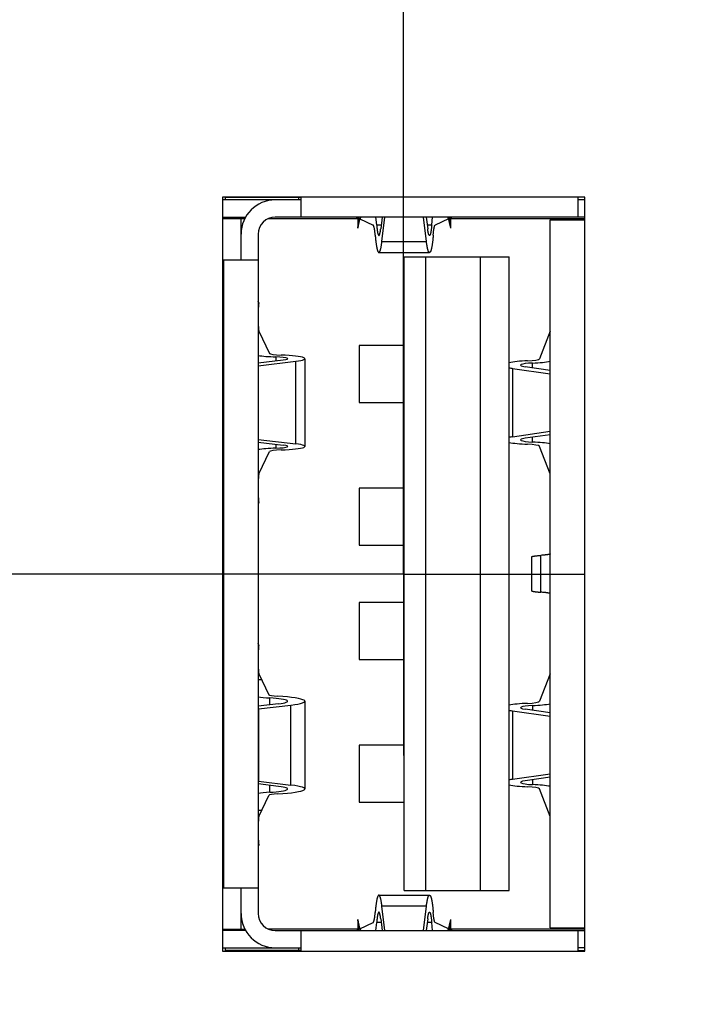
# Model space of a CAD drawing. Header units: inches. Extents: x 0.2 to 16.8, y 0.2 to 10.8.
# Tile 5 of 19: x 8.183 to 8.646, y 6.043 to 6.722. Entities that reach past the tile are written whole.
import ezdxf

# ---------------------------------------------------------------- set-up
doc = ezdxf.new("R2010")
doc.units = ezdxf.units.IN
doc.header["$LTSCALE"] = 0.935
doc.header["$MEASUREMENT"] = 0
doc.linetypes.add('CENTER', pattern=[0.6, 0.375, -0.075, 0.075, -0.075])
doc.layers.get('0').update_dxf_attribs({"linetype": 'CONTINUOUS'})
doc.layers.add('02___PRT_ALL_AXES', color=7, linetype='CONTINUOUS')
doc.layers.add('DIMENSIONS', color=7, linetype='CONTINUOUS')
doc.styles.get("Standard").update_dxf_attribs({"font": 'txt', "width": 0.8})
doc.dimstyles.new('DIMSTYLE_1', dxfattribs={"dimtxt": 0.125, "dimasz": 0.18, "dimexe": 0.18, "dimexo": 0.0625, "dimgap": 0.09, "dimtad": 0, "dimtih": 1, "dimtoh": 1, "dimdec": 3, "dimzin": 4, "dimdsep": 46, "dimtxsty": 'STANDARD', "dimblk": '_FILLED', "dimblk1": '_FILLED', "dimblk2": '_FILLED', "dimcen": 0.09, "dimadec": 0, "dimazin": 0, "dimtp": 0.01, "dimtm": 0.01, "dimtfac": 1, "dimtdec": 3, "dimtofl": 0, "dimtmove": 0, "dimatfit": 3, "dimldrblk": '_FILLED', "dimfxl": 1, "dimtolj": 1, "dimtzin": 4, "dimarcsym": 0})

# ---------------------------------------------------------------- blocks, each defined once
blk = doc.blocks.new('*D4')
at = {"layer": 'DIMENSIONS', "color": 2, "linetype": 'CONTINUOUS'}
blk.add_line((8.33202, 6.33945), (6.89688, 6.33945), dxfattribs=at)
at = {"layer": 'DIMENSIONS', "color": 2, "linetype": 'CONTINUOUS', "insert": (6.83438, 6.40195), "char_height": 0.125, "width": 1.325, "attachment_point": 3, "line_spacing_factor": 0.9}
blk.add_mtext('2.780{\\Ftxt.shx;\\W1.000000;\\H0.125000; }[70.61]', dxfattribs=at)
blk = doc.blocks.new('_FILLED')
at = {"color": 0, "linetype": 'BYBLOCK'}
blk.add_solid([(0, 0), (-1, 0.1736), (-1, -0.1736)], dxfattribs=at)
blk = doc.blocks.new('*D5')
at = {"layer": 'DIMENSIONS', "color": 2, "linetype": 'CONTINUOUS'}
blk.add_line((8.37159, 7.09337), (6.89688, 7.09337), dxfattribs=at)
at = {"layer": 'DIMENSIONS', "color": 2, "linetype": 'CONTINUOUS', "insert": (6.83438, 7.15587), "char_height": 0.125, "width": 1.325, "attachment_point": 3, "line_spacing_factor": 0.9}
blk.add_mtext('3.534{\\Ftxt.shx;\\W1.000000;\\H0.125000; }[89.76]', dxfattribs=at)
blk = doc.blocks.new('*D20')
at = {"layer": 'DIMENSIONS', "color": 2, "linetype": 'CONTINUOUS'}
for p, q in [((8.28903, 9.00427), (8.28903, 9.18995)), ((8.44838, 8.90777), (8.28903, 9.00427)), ((8.44838, 6.45353), (8.44838, 8.90777))]:
    blk.add_line(p, q, dxfattribs=at)
at = {"layer": 'DIMENSIONS', "color": 2, "linetype": 'CONTINUOUS', "insert": (8.22653, 9.25245), "char_height": 0.125, "width": 1.325, "attachment_point": 1, "rotation": 90, "line_spacing_factor": 0.9}
blk.add_mtext('1.830{\\Ftxt.shx;\\W1.000000;\\H0.125000; }[46.48]', dxfattribs=at)

msp = doc.modelspace()

# ---------------------------------------------------------------- linework, layer by layer
at = {"color": 7, "linetype": 'CONTINUOUS'}
for p, q in [((8.32338, 6.59945), (8.32338, 6.07945)), ((8.57338, 6.59945), (8.32338, 6.59945)), ((8.3775, 6.59746), (8.32338, 6.59746)), ((8.32514, 6.59943), (8.32514, 6.59746)), ((8.32514, 6.59943), (8.3775, 6.59943)), ((8.37593, 6.59943), (8.37593, 6.59746)), ((8.3775, 6.59945), (8.3775, 6.58565)), ((8.56884, 6.58565), (8.56884, 6.59945)), ((8.57338, 6.59943), (8.56884, 6.59943)), ((8.57338, 6.59746), (8.56884, 6.59746)), ((8.57338, 6.07945), (8.57338, 6.59945)), ((8.32338, 6.58565), (8.33934, 6.58565)), ((8.32338, 6.58467), (8.33879, 6.58467)), ((8.32514, 6.58565), (8.32514, 6.58467)), ((8.33616, 6.55613), (8.33616, 6.58467)), ((8.35508, 6.58467), (8.41667, 6.58467)), ((8.57338, 6.58565), (8.35979, 6.58565)), ((8.41569, 6.58565), (8.41667, 6.58519)), ((8.41667, 6.57791), (8.41759, 6.58565)), ((8.41667, 6.58565), (8.41667, 6.57791)), ((8.41825, 6.58444), (8.42735, 6.5801)), ((8.4298, 6.57997), (8.42921, 6.58566)), ((8.43284, 6.57997), (8.4298, 6.57997)), ((8.43351, 6.58565), (8.43254, 6.57744)), ((8.43342, 6.56882), (8.43541, 6.58565)), ((8.4641, 6.56882), (8.46211, 6.58565)), ((8.46402, 6.58565), (8.46499, 6.57744)), ((8.46772, 6.57997), (8.46469, 6.57997)), ((8.46772, 6.57997), (8.46832, 6.58566)), ((8.47928, 6.58444), (8.47018, 6.5801)), ((8.48085, 6.57791), (8.47994, 6.58565)), ((8.48183, 6.58565), (8.48085, 6.58519)), ((8.48085, 6.57791), (8.48085, 6.58565)), ((8.48085, 6.58467), (8.57338, 6.58467)), ((8.54955, 6.0955), (8.54955, 6.58369)), ((8.54955, 6.58369), (8.57338, 6.58369)), ((8.57317, 6.58369), (8.57317, 6.0955)), ((8.34798, 6.57384), (8.34798, 6.10534)), ((8.43342, 6.56882), (8.4641, 6.56882)), ((8.43129, 6.56119), (8.46623, 6.56119)), ((8.32338, 6.55613), (8.34798, 6.55613)), ((8.32435, 6.12306), (8.32435, 6.55613)), ((8.44876, 6.12109), (8.44876, 6.55809)), ((8.44876, 6.55809), (8.5212, 6.55809)), ((8.46372, 6.12109), (8.46372, 6.55809)), ((8.50152, 6.12109), (8.50152, 6.55809)), ((8.5212, 6.12109), (8.5212, 6.55809)), ((8.3485, 6.52656), (8.34798, 6.52768)), ((8.34798, 6.52648), (8.34855, 6.52648)), ((8.34843, 6.50691), (8.34798, 6.50691)), ((8.34843, 6.50691), (8.35575, 6.49158)), ((8.54955, 6.50691), (8.54213, 6.4879)), ((8.41773, 6.49707), (8.41773, 6.4577)), ((8.44876, 6.49707), (8.41773, 6.49707)), ((8.34798, 6.48502), (8.36529, 6.48706)), ((8.34798, 6.48312), (8.37392, 6.48617)), ((8.36029, 6.48918), (8.36029, 6.48647)), ((8.37392, 6.42923), (8.37392, 6.48617)), ((8.38026, 6.48794), (8.38026, 6.42746)), ((8.53736, 6.48162), (8.53736, 6.48496)), ((8.52361, 6.48128), (8.52361, 6.43412)), ((8.52361, 6.48128), (8.54955, 6.47754)), ((8.54955, 6.47987), (8.53223, 6.48236)), ((8.41773, 6.4577), (8.44876, 6.4577)), ((8.52361, 6.43412), (8.54955, 6.43786)), ((8.34798, 6.43228), (8.37392, 6.42923)), ((8.54955, 6.43554), (8.53223, 6.43304)), ((8.53736, 6.43045), (8.53736, 6.43378)), ((8.34798, 6.43038), (8.36529, 6.42834)), ((8.34843, 6.40849), (8.35575, 6.42383)), ((8.36029, 6.42893), (8.36029, 6.42623)), ((8.54955, 6.40849), (8.54213, 6.4275)), ((8.34798, 6.40849), (8.34843, 6.40849)), ((8.41773, 6.39865), (8.41773, 6.35928)), ((8.44876, 6.39865), (8.41773, 6.39865)), ((8.34855, 6.38892), (8.34798, 6.38772)), ((8.34855, 6.38892), (8.34798, 6.38892)), ((8.41773, 6.35928), (8.44876, 6.35928)), ((8.53656, 6.35122), (8.53656, 6.32796)), ((8.54305, 6.32688), (8.54305, 6.3523)), ((8.41773, 6.31991), (8.41773, 6.28054)), ((8.44876, 6.31991), (8.41773, 6.31991)), ((8.3485, 6.29034), (8.34798, 6.29146)), ((8.34798, 6.29026), (8.34855, 6.29026)), ((8.41773, 6.28054), (8.44876, 6.28054)), ((8.34843, 6.27069), (8.34798, 6.27069)), ((8.34843, 6.27069), (8.35534, 6.25622)), ((8.54955, 6.27069), (8.54213, 6.25168)), ((8.35038, 6.26649), (8.34798, 6.26649)), ((8.35594, 6.24924), (8.35594, 6.25401)), ((8.36202, 6.24995), (8.34798, 6.2483)), ((8.34828, 6.24643), (8.37065, 6.24907)), ((8.37065, 6.19389), (8.37065, 6.24907)), ((8.38016, 6.25172), (8.38016, 6.19124)), ((8.53736, 6.24873), (8.53736, 6.2454)), ((8.34798, 6.24643), (8.34828, 6.24643)), ((8.34828, 6.24643), (8.34828, 6.19653)), ((8.52361, 6.24506), (8.52361, 6.1979)), ((8.52361, 6.24506), (8.54955, 6.24132)), ((8.54955, 6.24365), (8.53223, 6.24614)), ((8.41773, 6.22148), (8.41773, 6.18211)), ((8.44876, 6.22148), (8.41773, 6.22148)), ((8.52361, 6.1979), (8.54955, 6.20164)), ((8.34798, 6.19653), (8.34828, 6.19653)), ((8.36202, 6.19301), (8.34798, 6.19466)), ((8.34828, 6.19653), (8.37065, 6.19389)), ((8.35594, 6.18895), (8.35594, 6.19372)), ((8.54955, 6.19932), (8.53223, 6.19682)), ((8.53736, 6.19756), (8.53736, 6.19423)), ((8.34843, 6.17227), (8.35534, 6.18674)), ((8.54955, 6.17227), (8.54213, 6.19128)), ((8.41773, 6.18211), (8.44876, 6.18211)), ((8.34798, 6.17648), (8.35038, 6.17648)), ((8.34798, 6.17227), (8.34843, 6.17227)), ((8.34855, 6.1527), (8.34798, 6.1515)), ((8.34855, 6.1527), (8.34798, 6.1527)), ((8.32338, 6.12306), (8.34798, 6.12306)), ((8.33616, 6.09451), (8.33616, 6.12306)), ((8.44876, 6.12109), (8.5212, 6.12109)), ((8.43129, 6.118), (8.46623, 6.118)), ((8.43541, 6.09353), (8.43342, 6.11037)), ((8.4641, 6.11037), (8.43342, 6.11037)), ((8.46211, 6.09353), (8.4641, 6.11037)), ((8.41667, 6.10127), (8.41667, 6.09353)), ((8.41759, 6.09353), (8.41667, 6.10127)), ((8.41825, 6.09474), (8.42735, 6.09908)), ((8.42921, 6.09352), (8.4298, 6.09921)), ((8.43284, 6.09921), (8.4298, 6.09921)), ((8.43254, 6.10174), (8.43351, 6.09353)), ((8.46499, 6.10174), (8.46402, 6.09353)), ((8.46772, 6.09921), (8.46469, 6.09921)), ((8.46832, 6.09352), (8.46772, 6.09921)), ((8.47928, 6.09474), (8.47018, 6.09908)), ((8.47994, 6.09353), (8.48085, 6.10127)), ((8.48085, 6.09353), (8.48085, 6.10127)), ((8.32338, 6.09451), (8.33879, 6.09451)), ((8.33934, 6.09353), (8.32338, 6.09353)), ((8.32514, 6.09451), (8.32514, 6.09353)), ((8.41667, 6.09451), (8.35508, 6.09451)), ((8.35979, 6.09353), (8.57338, 6.09353)), ((8.3775, 6.09353), (8.3775, 6.07945)), ((8.41569, 6.09353), (8.41667, 6.094)), ((8.57338, 6.09451), (8.48085, 6.09451)), ((8.48183, 6.09353), (8.48085, 6.094)), ((8.54955, 6.0955), (8.57338, 6.0955)), ((8.56884, 6.07945), (8.56884, 6.09353)), ((8.32338, 6.08172), (8.3775, 6.08172)), ((8.32338, 6.07945), (8.57338, 6.07945)), ((8.32514, 6.08172), (8.32514, 6.07945)), ((8.3775, 6.07975), (8.32514, 6.07975)), ((8.35664, 6.07975), (8.35664, 6.07945)), ((8.37593, 6.08172), (8.37593, 6.07975)), ((8.57338, 6.08172), (8.56884, 6.08172)), ((8.56884, 6.07975), (8.57338, 6.07975))]:
    msp.add_line(p, q, dxfattribs=at)
for centre, radius, start, end in [((8.35979, 6.57384), 0.02362, 90, 180), ((8.35979, 6.57384), 0.01181, 90, 180), ((8.35979, 6.10534), 0.02362, 180, 270), ((8.35979, 6.10534), 0.01181, 180, 270)]:
    msp.add_arc(centre, radius, start, end, dxfattribs=at)
for centre, major_axis, ratio, start_param, end_param in [((8.44876, 6.57461), (0.03228, 0), 0.932515, 2.766138, 3.031962), ((8.44876, 6.57461), (0.03228, 0), 0.932515, 0.109631, 0.375454), ((8.36755, 6.49164), (0.01181, 0), 0.109832, -3.089233, -1.883498), ((8.36755, 6.49164), (0.02361, 0), 0.109832, -2.548505, -1.883498), ((8.35665, 6.48794), (0.01181, 0), 0.109832, 5.532694, 7.54128), ((8.35665, 6.48794), (0.02361, 0), 0.109832, -0.750492, 1.258094), ((8.54087, 6.48344), (0.02361, 0), 0.134281, 1.872932, 2.5557), ((8.54087, 6.48344), (0.01181, 0), 0.134281, 1.872932, 3.892084), ((8.53033, 6.48798), (0.01181, 0), 0.134281, -1.268661, -0.05236), ((8.53033, 6.48798), (0.02361, 0), 0.134281, -1.268661, -0.619713), ((8.54087, 6.48344), (0.02361, 0), 0.134281, -2.5557, -2.391101), ((8.54087, 6.43196), (0.02361, 0), 0.134281, 2.391101, 2.5557), ((8.54087, 6.43196), (0.01181, 0), 0.134281, 2.391101, 4.410254), ((8.53033, 6.42742), (0.02361, 0), 0.134281, 0.619713, 1.268661), ((8.36755, 6.42376), (0.02361, 0), 0.109832, 1.883498, 2.548489), ((8.36755, 6.42376), (0.01181, 0), 0.109832, 1.883498, 3.089233), ((8.35665, 6.42746), (0.01181, 0), 0.109832, -1.258094, 0.750492), ((8.35665, 6.42746), (0.02361, 0), 0.109832, 5.025091, 7.033677), ((8.54087, 6.43196), (0.02361, 0), 0.134281, -2.5557, -1.872932), ((8.53033, 6.42742), (0.01181, 0), 0.134281, 0.05236, 1.268661), ((8.36713, 6.25629), (0.02361, 0), 0.109832, -2.517985, -2.064673), ((8.36713, 6.25629), (0.01181, 0), 0.109832, -3.089233, -2.064673), ((8.34475, 6.25172), (0.02362, 0), 0.109832, 5.532694, 7.360105), ((8.34475, 6.25172), (0.03542, 0), 0.109832, -0.750492, 1.07692), ((8.54087, 6.24722), (0.02361, 0), 0.134281, 1.872932, 2.5557), ((8.54087, 6.24722), (0.01181, 0), 0.134281, 1.872932, 3.892084), ((8.53033, 6.25176), (0.01181, 0), 0.134281, -1.268661, -0.05236), ((8.53033, 6.25176), (0.02361, 0), 0.134281, -1.268661, -0.619713), ((8.54087, 6.24722), (0.02361, 0), 0.134281, -2.5557, -2.391101), ((8.34475, 6.19124), (0.02362, 0), 0.109832, -1.07692, 0.750492), ((8.34475, 6.19124), (0.03542, 0), 0.109832, 5.206265, 7.033677), ((8.54087, 6.19574), (0.02361, 0), 0.134281, 2.391101, 2.5557), ((8.54087, 6.19574), (0.02361, 0), 0.134281, -2.5557, -1.872932), ((8.54087, 6.19574), (0.01181, 0), 0.134281, 2.391101, 4.410254), ((8.53033, 6.1912), (0.02361, 0), 0.134281, 0.619713, 1.268661), ((8.36713, 6.18667), (0.02361, 0), 0.109832, 2.064673, 2.518), ((8.36713, 6.18667), (0.01181, 0), 0.109832, 2.064673, 3.089233), ((8.53033, 6.1912), (0.01181, 0), 0.134281, 0.05236, 1.268661), ((8.44876, 6.10457), (0.03228, 0), 0.932515, -3.031962, -2.766138), ((8.44876, 6.10457), (0.03228, 0), 0.932515, -0.375454, -0.109631)]:
    msp.add_ellipse(centre, major_axis=major_axis, ratio=ratio, start_param=start_param, end_param=end_param, dxfattribs=at)
for points, knots in [([(8.42874, 6.57314), (8.42872, 6.57339), (8.42868, 6.57388), (8.42862, 6.57459), (8.42855, 6.57527), (8.42847, 6.57591), (8.42839, 6.57651), (8.42831, 6.57707), (8.42822, 6.57759), (8.42814, 6.57806), (8.42805, 6.57849), (8.42797, 6.57881), (8.4279, 6.57905), (8.42785, 6.57921), (8.4278, 6.57936), (8.42775, 6.57949), (8.4277, 6.57961), (8.42765, 6.57972), (8.4276, 6.57982), (8.42755, 6.5799), (8.4275, 6.57997), (8.42745, 6.58003), (8.4274, 6.58007), (8.42737, 6.5801), (8.42735, 6.5801)], [0, 0, 0, 0, 0.104355, 0.204192, 0.299174, 0.389024, 0.473474, 0.552282, 0.625226, 0.69211, 0.752766, 0.807057, 0.831786, 0.854892, 0.87637, 0.896223, 0.914457, 0.931086, 0.946134, 0.959642, 0.971669, 0.982303, 0.991678, 1, 1, 1, 1]), ([(8.4298, 6.57997), (8.42982, 6.57971), (8.42986, 6.57919), (8.42993, 6.57844), (8.43001, 6.57773), (8.43009, 6.57706), (8.43017, 6.57643), (8.43026, 6.57585), (8.43035, 6.57532), (8.43045, 6.57484), (8.43053, 6.57448), (8.4306, 6.57421), (8.43065, 6.57403), (8.4307, 6.57387), (8.43075, 6.57371), (8.4308, 6.57358), (8.43086, 6.57345), (8.43091, 6.57334), (8.43096, 6.57325), (8.43102, 6.57317), (8.43107, 6.5731), (8.43112, 6.57305), (8.43118, 6.57301), (8.43123, 6.57299), (8.43126, 6.57298), (8.43128, 6.57298), (8.43129, 6.57298)], [0, 0, 0, 0, 0.108845, 0.212597, 0.310965, 0.403609, 0.490228, 0.570544, 0.644307, 0.7113, 0.771342, 0.798713, 0.8243, 0.848093, 0.870089, 0.890292, 0.908711, 0.925368, 0.940297, 0.953554, 0.965227, 0.975449, 0.984426, 0.992462, 0.996264, 1, 1, 1, 1]), ([(8.46772, 6.57997), (8.4677, 6.57971), (8.46766, 6.57919), (8.46759, 6.57844), (8.46752, 6.57773), (8.46744, 6.57706), (8.46735, 6.57643), (8.46726, 6.57585), (8.46717, 6.57532), (8.46708, 6.57484), (8.46699, 6.57448), (8.46693, 6.57421), (8.46688, 6.57403), (8.46682, 6.57387), (8.46677, 6.57371), (8.46672, 6.57358), (8.46667, 6.57345), (8.46662, 6.57334), (8.46656, 6.57325), (8.46651, 6.57317), (8.46645, 6.5731), (8.4664, 6.57305), (8.46635, 6.57301), (8.4663, 6.57299), (8.46626, 6.57298), (8.46624, 6.57298), (8.46623, 6.57298)], [0, 0, 0, 0, 0.108846, 0.212597, 0.310965, 0.403609, 0.490228, 0.570544, 0.644307, 0.7113, 0.771343, 0.798714, 0.8243, 0.848093, 0.870089, 0.890292, 0.908711, 0.925368, 0.940297, 0.953554, 0.965227, 0.97545, 0.984426, 0.992462, 0.996264, 1, 1, 1, 1]), ([(8.46878, 6.57314), (8.4688, 6.57339), (8.46884, 6.57388), (8.46891, 6.57459), (8.46898, 6.57527), (8.46905, 6.57591), (8.46913, 6.57651), (8.46922, 6.57707), (8.4693, 6.57759), (8.46939, 6.57806), (8.46948, 6.57849), (8.46956, 6.57881), (8.46963, 6.57905), (8.46967, 6.57921), (8.46972, 6.57936), (8.46977, 6.57949), (8.46982, 6.57961), (8.46987, 6.57972), (8.46992, 6.57982), (8.46997, 6.5799), (8.47002, 6.57997), (8.47007, 6.58003), (8.47012, 6.58007), (8.47016, 6.5801), (8.47018, 6.5801)], [0, 0, 0, 0, 0.104355, 0.204192, 0.299174, 0.389024, 0.473474, 0.552281, 0.625225, 0.692109, 0.752765, 0.807057, 0.831786, 0.854892, 0.87637, 0.896223, 0.914457, 0.931086, 0.946134, 0.959642, 0.971669, 0.982303, 0.991678, 1, 1, 1, 1]), ([(8.42874, 6.57314), (8.42878, 6.57269), (8.42885, 6.57181), (8.42897, 6.57052), (8.4291, 6.5693), (8.42924, 6.56815), (8.42938, 6.56708), (8.42953, 6.5661), (8.42969, 6.56519), (8.42982, 6.56449), (8.42994, 6.56397), (8.43002, 6.56362), (8.43011, 6.56329), (8.4302, 6.56298), (8.43028, 6.5627), (8.43037, 6.56244), (8.43046, 6.5622), (8.43055, 6.56199), (8.43064, 6.5618), (8.43073, 6.56164), (8.43082, 6.5615), (8.43091, 6.56139), (8.43101, 6.5613), (8.43109, 6.56124), (8.43115, 6.56121), (8.4312, 6.5612), (8.43124, 6.56119), (8.43128, 6.56119), (8.43129, 6.56119)], [0, 0, 0, 0, 0.108817, 0.212574, 0.310942, 0.403587, 0.490208, 0.570524, 0.644288, 0.711282, 0.742183, 0.771327, 0.798699, 0.824285, 0.848078, 0.870075, 0.890278, 0.908697, 0.925354, 0.940283, 0.953541, 0.965214, 0.975436, 0.984412, 0.98853, 0.992462, 0.996264, 1, 1, 1, 1]), ([(8.43129, 6.57298), (8.43131, 6.57298), (8.43133, 6.57298), (8.43138, 6.573), (8.43142, 6.57302), (8.43146, 6.57305), (8.43151, 6.57309), (8.43155, 6.57315), (8.43159, 6.5732), (8.43163, 6.57327), (8.43168, 6.57335), (8.43172, 6.57344), (8.43176, 6.57353), (8.43182, 6.57367), (8.43189, 6.57388), (8.43197, 6.57414), (8.43204, 6.57445), (8.43212, 6.57478), (8.4322, 6.57515), (8.43227, 6.57555), (8.43234, 6.57598), (8.43241, 6.57644), (8.43248, 6.57693), (8.43252, 6.57727), (8.43254, 6.57744)], [0, 0, 0, 0, 0.009061, 0.018513, 0.028705, 0.039913, 0.052343, 0.066147, 0.081431, 0.098271, 0.116723, 0.136824, 0.1586, 0.182069, 0.234122, 0.293016, 0.358722, 0.431169, 0.510255, 0.59585, 0.687803, 0.785942, 0.890077, 1, 1, 1, 1]), ([(8.46623, 6.57298), (8.46622, 6.57298), (8.46619, 6.57298), (8.46615, 6.573), (8.4661, 6.57302), (8.46606, 6.57305), (8.46602, 6.57309), (8.46598, 6.57315), (8.46593, 6.5732), (8.46589, 6.57327), (8.46585, 6.57335), (8.46581, 6.57344), (8.46577, 6.57353), (8.46571, 6.57367), (8.46564, 6.57388), (8.46556, 6.57414), (8.46548, 6.57445), (8.4654, 6.57478), (8.46533, 6.57515), (8.46526, 6.57555), (8.46518, 6.57598), (8.46512, 6.57644), (8.46505, 6.57693), (8.46501, 6.57727), (8.46499, 6.57744)], [0, 0, 0, 0, 0.009061, 0.018513, 0.028705, 0.039913, 0.052343, 0.066147, 0.081431, 0.098272, 0.116723, 0.136824, 0.1586, 0.18207, 0.234122, 0.293016, 0.358722, 0.431169, 0.510255, 0.59585, 0.687803, 0.785942, 0.890077, 1, 1, 1, 1]), ([(8.46878, 6.57314), (8.46875, 6.57269), (8.46867, 6.57181), (8.46855, 6.57052), (8.46843, 6.5693), (8.46829, 6.56815), (8.46815, 6.56708), (8.46799, 6.5661), (8.46784, 6.56519), (8.4677, 6.56449), (8.46759, 6.56397), (8.4675, 6.56362), (8.46742, 6.56329), (8.46733, 6.56298), (8.46724, 6.5627), (8.46715, 6.56244), (8.46707, 6.5622), (8.46698, 6.56199), (8.46689, 6.5618), (8.46679, 6.56164), (8.4667, 6.5615), (8.46661, 6.56139), (8.46652, 6.5613), (8.46644, 6.56124), (8.46637, 6.56121), (8.46633, 6.5612), (8.46628, 6.56119), (8.46625, 6.56119), (8.46623, 6.56119)], [0, 0, 0, 0, 0.108817, 0.212574, 0.310942, 0.403587, 0.490208, 0.570524, 0.644288, 0.711282, 0.742183, 0.771327, 0.798699, 0.824285, 0.848078, 0.870075, 0.890278, 0.908697, 0.925354, 0.940283, 0.953541, 0.965214, 0.975436, 0.984412, 0.98853, 0.992462, 0.996264, 1, 1, 1, 1]), ([(8.43129, 6.56119), (8.43132, 6.56119), (8.43137, 6.56119), (8.43144, 6.56122), (8.43151, 6.56126), (8.43159, 6.56131), (8.43166, 6.56138), (8.43173, 6.56147), (8.43181, 6.56157), (8.43188, 6.56169), (8.43195, 6.56182), (8.43202, 6.56197), (8.43209, 6.56213), (8.43216, 6.5623), (8.43223, 6.5625), (8.43233, 6.56278), (8.43244, 6.56318), (8.43258, 6.56369), (8.43271, 6.56427), (8.43284, 6.5649), (8.43296, 6.56558), (8.43309, 6.56632), (8.4332, 6.56711), (8.43332, 6.56794), (8.43339, 6.56852), (8.43342, 6.56882)], [0, 0, 0, 0, 0.00906, 0.018513, 0.028705, 0.039913, 0.052343, 0.066147, 0.081431, 0.098272, 0.116723, 0.136824, 0.1586, 0.18207, 0.207243, 0.234126, 0.29302, 0.358726, 0.431173, 0.510258, 0.595853, 0.687805, 0.785943, 0.890077, 1, 1, 1, 1]), ([(8.46623, 6.56119), (8.46621, 6.56119), (8.46616, 6.56119), (8.46609, 6.56122), (8.46601, 6.56126), (8.46594, 6.56131), (8.46587, 6.56138), (8.46579, 6.56147), (8.46572, 6.56157), (8.46565, 6.56169), (8.46558, 6.56182), (8.46551, 6.56197), (8.46543, 6.56213), (8.46536, 6.5623), (8.46529, 6.5625), (8.4652, 6.56278), (8.46508, 6.56318), (8.46495, 6.56369), (8.46482, 6.56427), (8.46469, 6.5649), (8.46456, 6.56558), (8.46444, 6.56632), (8.46432, 6.56711), (8.46421, 6.56794), (8.46414, 6.56852), (8.4641, 6.56882)], [0, 0, 0, 0, 0.00906, 0.018513, 0.028705, 0.039913, 0.052343, 0.066147, 0.081431, 0.098272, 0.116723, 0.136824, 0.1586, 0.18207, 0.207243, 0.234126, 0.29302, 0.358726, 0.431173, 0.510258, 0.595853, 0.687805, 0.785943, 0.890077, 1, 1, 1, 1]), ([(8.34841, 6.5264), (8.3484, 6.52638), (8.34838, 6.52632), (8.34836, 6.52622), (8.34834, 6.5261), (8.34832, 6.52597), (8.3483, 6.52581), (8.34828, 6.52564), (8.34826, 6.52545), (8.34823, 6.52517), (8.3482, 6.52477), (8.34816, 6.52425), (8.34813, 6.52368), (8.3481, 6.52304), (8.34807, 6.52236), (8.34804, 6.52137), (8.348, 6.52005), (8.34798, 6.5184), (8.34798, 6.51728), (8.34798, 6.5167)], [0, 0, 0, 0, 0.008613, 0.019055, 0.031351, 0.045471, 0.061403, 0.079119, 0.09859, 0.119782, 0.167169, 0.220932, 0.280669, 0.345927, 0.416212, 0.490988, 0.651692, 0.823117, 1, 1, 1, 1]), ([(8.34843, 6.52648), (8.34843, 6.52647), (8.34842, 6.52644), (8.34841, 6.52642), (8.34841, 6.5264)], [0, 0, 0, 0, 0.450009, 1, 1, 1, 1]), ([(8.34798, 6.51669), (8.34798, 6.5161), (8.34798, 6.51492), (8.348, 6.51348), (8.34803, 6.51236), (8.34805, 6.51158), (8.34808, 6.51084), (8.34811, 6.51014), (8.34814, 6.5095), (8.34817, 6.50892), (8.34821, 6.50841), (8.34825, 6.50802), (8.34828, 6.50775), (8.3483, 6.50757), (8.34832, 6.50742), (8.34834, 6.50728), (8.34836, 6.50716), (8.34838, 6.50707), (8.3484, 6.50701), (8.34841, 6.50697), (8.34842, 6.50694), (8.34843, 6.50692), (8.34843, 6.50691)], [0, 0, 0, 0, 0.182452, 0.358814, 0.442864, 0.52322, 0.599214, 0.670218, 0.735645, 0.794959, 0.847675, 0.893367, 0.913465, 0.931678, 0.947971, 0.962319, 0.974698, 0.9851, 0.989559, 0.993523, 0.996999, 1, 1, 1, 1]), ([(8.34843, 6.40849), (8.34843, 6.40848), (8.34842, 6.40846), (8.34841, 6.40843), (8.3484, 6.40839), (8.34838, 6.40833), (8.34836, 6.40825), (8.34834, 6.40813), (8.34832, 6.40799), (8.3483, 6.40783), (8.34828, 6.40765), (8.34825, 6.40738), (8.34821, 6.40699), (8.34817, 6.40648), (8.34814, 6.4059), (8.34811, 6.40526), (8.34808, 6.40457), (8.34805, 6.40382), (8.34803, 6.40304), (8.348, 6.40193), (8.34798, 6.40048), (8.34798, 6.39931), (8.34798, 6.39871)], [0, 0, 0, 0, 0.003001, 0.006477, 0.010441, 0.0149, 0.025302, 0.037681, 0.052029, 0.068322, 0.086535, 0.106632, 0.152325, 0.205041, 0.264355, 0.329782, 0.400786, 0.47678, 0.557136, 0.641186, 0.817548, 1, 1, 1, 1]), ([(8.34798, 6.3987), (8.34798, 6.39813), (8.34798, 6.397), (8.348, 6.39535), (8.34804, 6.39404), (8.34807, 6.39305), (8.3481, 6.39237), (8.34813, 6.39174), (8.34816, 6.39116), (8.34819, 6.39064), (8.34823, 6.39018), (8.34827, 6.38984), (8.3483, 6.3896), (8.34832, 6.38944), (8.34834, 6.38931), (8.34836, 6.38919), (8.34838, 6.38909), (8.3484, 6.38903), (8.3484, 6.389)], [0, 0, 0, 0, 0.176663, 0.347893, 0.50845, 0.583177, 0.653434, 0.718685, 0.778438, 0.832242, 0.879696, 0.92045, 0.938223, 0.954217, 0.968408, 0.980775, 0.991306, 1, 1, 1, 1]), ([(8.3484, 6.389), (8.34841, 6.38899), (8.34842, 6.38896), (8.34843, 6.38893), (8.34844, 6.38892)], [0, 0, 0, 0, 0.546934, 1, 1, 1, 1]), ([(8.53656, 6.35122), (8.53656, 6.35122), (8.53656, 6.35124), (8.53657, 6.35126), (8.53658, 6.35129), (8.5366, 6.35131), (8.53663, 6.35134), (8.53667, 6.35137), (8.53673, 6.35141), (8.5368, 6.35144), (8.53689, 6.35148), (8.53699, 6.35152), (8.5371, 6.35155), (8.53722, 6.35159), (8.53736, 6.35163), (8.53757, 6.35167), (8.53787, 6.35174), (8.53826, 6.3518), (8.5387, 6.35187), (8.53919, 6.35194), (8.53972, 6.352), (8.5403, 6.35207), (8.54093, 6.35213), (8.5416, 6.35219), (8.54231, 6.35225), (8.5428, 6.35228), (8.54305, 6.3523)], [0, 0, 0, 0, 0.002804, 0.005696, 0.012029, 0.015608, 0.019516, 0.028437, 0.038975, 0.051233, 0.065273, 0.081132, 0.098834, 0.11839, 0.139808, 0.163088, 0.215216, 0.274719, 0.341503, 0.415446, 0.496405, 0.584213, 0.678688, 0.779626, 0.886812, 1, 1, 1, 1]), ([(8.54955, 6.35338), (8.54955, 6.35338), (8.54955, 6.35336), (8.54954, 6.35334), (8.54953, 6.35331), (8.54951, 6.35329), (8.54948, 6.35326), (8.54944, 6.35323), (8.54938, 6.35319), (8.54931, 6.35316), (8.54922, 6.35312), (8.54912, 6.35308), (8.54901, 6.35305), (8.54888, 6.35301), (8.54875, 6.35297), (8.54854, 6.35293), (8.54824, 6.35286), (8.54785, 6.3528), (8.54741, 6.35273), (8.54692, 6.35266), (8.54639, 6.3526), (8.5458, 6.35253), (8.54518, 6.35247), (8.54426, 6.35239), (8.54354, 6.35233), (8.54305, 6.3523)], [0, 0, 0, 0, 0.002804, 0.005695, 0.012029, 0.015607, 0.019516, 0.028436, 0.038974, 0.051232, 0.065272, 0.081131, 0.098832, 0.118388, 0.139806, 0.163085, 0.215212, 0.274714, 0.341496, 0.415438, 0.496395, 0.584202, 0.678674, 0.779611, 1, 1, 1, 1]), ([(8.53656, 6.32796), (8.53656, 6.32796), (8.53656, 6.32795), (8.53657, 6.32792), (8.53658, 6.32789), (8.5366, 6.32787), (8.53663, 6.32784), (8.53667, 6.32781), (8.53673, 6.32778), (8.5368, 6.32774), (8.53689, 6.3277), (8.53699, 6.32767), (8.5371, 6.32763), (8.53722, 6.32759), (8.53736, 6.32756), (8.53757, 6.32751), (8.53787, 6.32745), (8.53826, 6.32738), (8.5387, 6.32731), (8.53919, 6.32724), (8.53972, 6.32718), (8.5403, 6.32711), (8.54093, 6.32705), (8.5416, 6.32699), (8.54231, 6.32694), (8.5428, 6.3269), (8.54305, 6.32688)], [0, 0, 0, 0, 0.002804, 0.005696, 0.012029, 0.015608, 0.019516, 0.028437, 0.038975, 0.051233, 0.065273, 0.081132, 0.098834, 0.11839, 0.139808, 0.163088, 0.215216, 0.274719, 0.341503, 0.415446, 0.496405, 0.584213, 0.678688, 0.779626, 0.886812, 1, 1, 1, 1]), ([(8.54955, 6.3258), (8.54955, 6.32581), (8.54955, 6.32582), (8.54954, 6.32584), (8.54953, 6.32587), (8.54951, 6.32589), (8.54948, 6.32592), (8.54944, 6.32595), (8.54938, 6.32599), (8.54931, 6.32603), (8.54922, 6.32606), (8.54912, 6.3261), (8.54901, 6.32613), (8.54888, 6.32617), (8.54875, 6.32621), (8.54854, 6.32626), (8.54824, 6.32632), (8.54785, 6.32639), (8.54741, 6.32645), (8.54692, 6.32652), (8.54639, 6.32659), (8.5458, 6.32665), (8.54518, 6.32671), (8.54426, 6.32679), (8.54354, 6.32685), (8.54305, 6.32688)], [0, 0, 0, 0, 0.002804, 0.005695, 0.012029, 0.015607, 0.019516, 0.028436, 0.038974, 0.051232, 0.065272, 0.081131, 0.098832, 0.118388, 0.139806, 0.163085, 0.215212, 0.274714, 0.341496, 0.415438, 0.496395, 0.584202, 0.678674, 0.779611, 1, 1, 1, 1]), ([(8.34841, 6.29018), (8.3484, 6.29016), (8.34838, 6.2901), (8.34836, 6.29), (8.34834, 6.28988), (8.34832, 6.28975), (8.3483, 6.28959), (8.34828, 6.28942), (8.34826, 6.28923), (8.34823, 6.28895), (8.3482, 6.28855), (8.34816, 6.28803), (8.34813, 6.28746), (8.3481, 6.28682), (8.34807, 6.28614), (8.34804, 6.28515), (8.348, 6.28383), (8.34798, 6.28218), (8.34798, 6.28106), (8.34798, 6.28048)], [0, 0, 0, 0, 0.008613, 0.019055, 0.031351, 0.045471, 0.061403, 0.079119, 0.09859, 0.119782, 0.167169, 0.220932, 0.280669, 0.345927, 0.416212, 0.490988, 0.651692, 0.823117, 1, 1, 1, 1]), ([(8.34843, 6.29026), (8.34843, 6.29025), (8.34842, 6.29022), (8.34841, 6.2902), (8.34841, 6.29018)], [0, 0, 0, 0, 0.450009, 1, 1, 1, 1]), ([(8.34798, 6.28047), (8.34798, 6.27988), (8.34798, 6.2787), (8.348, 6.27726), (8.34803, 6.27614), (8.34805, 6.27536), (8.34808, 6.27461), (8.34811, 6.27392), (8.34814, 6.27328), (8.34817, 6.2727), (8.34821, 6.27219), (8.34825, 6.2718), (8.34828, 6.27153), (8.3483, 6.27135), (8.34832, 6.27119), (8.34834, 6.27106), (8.34836, 6.27094), (8.34838, 6.27085), (8.3484, 6.27079), (8.34841, 6.27075), (8.34842, 6.27072), (8.34843, 6.2707), (8.34843, 6.27069)], [0, 0, 0, 0, 0.182452, 0.358814, 0.442864, 0.52322, 0.599214, 0.670218, 0.735645, 0.794959, 0.847675, 0.893367, 0.913465, 0.931678, 0.947971, 0.962319, 0.974698, 0.9851, 0.989559, 0.993523, 0.996999, 1, 1, 1, 1]), ([(8.34843, 6.17227), (8.34843, 6.17226), (8.34842, 6.17224), (8.34841, 6.17221), (8.3484, 6.17217), (8.34838, 6.17211), (8.34836, 6.17202), (8.34834, 6.17191), (8.34832, 6.17177), (8.3483, 6.17161), (8.34828, 6.17143), (8.34825, 6.17116), (8.34821, 6.17077), (8.34817, 6.17026), (8.34814, 6.16968), (8.34811, 6.16904), (8.34808, 6.16835), (8.34805, 6.1676), (8.34803, 6.16682), (8.348, 6.1657), (8.34798, 6.16426), (8.34798, 6.16308), (8.34798, 6.16249)], [0, 0, 0, 0, 0.003001, 0.006477, 0.010441, 0.0149, 0.025302, 0.037681, 0.052029, 0.068322, 0.086535, 0.106632, 0.152325, 0.205041, 0.264355, 0.329782, 0.400786, 0.47678, 0.557136, 0.641186, 0.817548, 1, 1, 1, 1]), ([(8.34798, 6.16248), (8.34798, 6.16191), (8.34798, 6.16078), (8.348, 6.15913), (8.34804, 6.15782), (8.34807, 6.15683), (8.3481, 6.15615), (8.34813, 6.15552), (8.34816, 6.15494), (8.34819, 6.15442), (8.34823, 6.15396), (8.34827, 6.15362), (8.3483, 6.15338), (8.34832, 6.15322), (8.34834, 6.15309), (8.34836, 6.15297), (8.34838, 6.15287), (8.3484, 6.15281), (8.3484, 6.15278)], [0, 0, 0, 0, 0.176663, 0.347893, 0.50845, 0.583177, 0.653434, 0.718685, 0.778438, 0.832242, 0.879696, 0.92045, 0.938223, 0.954217, 0.968408, 0.980775, 0.991306, 1, 1, 1, 1]), ([(8.3484, 6.15278), (8.34841, 6.15277), (8.34842, 6.15274), (8.34843, 6.15271), (8.34844, 6.1527)], [0, 0, 0, 0, 0.546934, 1, 1, 1, 1]), ([(8.43129, 6.118), (8.43128, 6.118), (8.43124, 6.11799), (8.4312, 6.11798), (8.43115, 6.11797), (8.43109, 6.11794), (8.43101, 6.11788), (8.43091, 6.11779), (8.43082, 6.11768), (8.43073, 6.11754), (8.43064, 6.11738), (8.43055, 6.11719), (8.43046, 6.11698), (8.43037, 6.11674), (8.43028, 6.11648), (8.4302, 6.1162), (8.43011, 6.11589), (8.43002, 6.11556), (8.42994, 6.11521), (8.42982, 6.11469), (8.42969, 6.11399), (8.42953, 6.11309), (8.42938, 6.1121), (8.42924, 6.11103), (8.4291, 6.10988), (8.42897, 6.10866), (8.42885, 6.10738), (8.42878, 6.1065), (8.42874, 6.10604)], [0, 0, 0, 0, 0.003736, 0.007538, 0.01147, 0.015588, 0.024564, 0.034786, 0.046459, 0.059717, 0.074646, 0.091303, 0.109722, 0.129925, 0.151922, 0.175715, 0.201301, 0.228673, 0.257817, 0.288718, 0.355712, 0.429476, 0.509792, 0.596413, 0.689058, 0.787426, 0.891183, 1, 1, 1, 1]), ([(8.43342, 6.11037), (8.43339, 6.11066), (8.43332, 6.11124), (8.4332, 6.11208), (8.43309, 6.11286), (8.43296, 6.1136), (8.43284, 6.11429), (8.43271, 6.11492), (8.43258, 6.11549), (8.43244, 6.11601), (8.43233, 6.1164), (8.43223, 6.11668), (8.43216, 6.11688), (8.43209, 6.11705), (8.43202, 6.11722), (8.43195, 6.11736), (8.43188, 6.1175), (8.43181, 6.11761), (8.43173, 6.11771), (8.43166, 6.1178), (8.43159, 6.11787), (8.43151, 6.11793), (8.43144, 6.11797), (8.43137, 6.11799), (8.43132, 6.118), (8.43129, 6.118)], [0, 0, 0, 0, 0.109923, 0.214057, 0.312195, 0.404147, 0.489742, 0.568827, 0.641274, 0.70698, 0.765874, 0.792757, 0.81793, 0.8414, 0.863176, 0.883277, 0.901728, 0.918569, 0.933853, 0.947657, 0.960087, 0.971295, 0.981487, 0.99094, 1, 1, 1, 1]), ([(8.4641, 6.11037), (8.46414, 6.11066), (8.46421, 6.11124), (8.46432, 6.11208), (8.46444, 6.11286), (8.46456, 6.1136), (8.46469, 6.11429), (8.46482, 6.11492), (8.46495, 6.11549), (8.46508, 6.11601), (8.4652, 6.1164), (8.46529, 6.11668), (8.46536, 6.11688), (8.46543, 6.11705), (8.46551, 6.11722), (8.46558, 6.11736), (8.46565, 6.1175), (8.46572, 6.11761), (8.46579, 6.11771), (8.46587, 6.1178), (8.46594, 6.11787), (8.46601, 6.11793), (8.46609, 6.11797), (8.46616, 6.11799), (8.46621, 6.118), (8.46623, 6.118)], [0, 0, 0, 0, 0.109923, 0.214057, 0.312195, 0.404147, 0.489742, 0.568828, 0.641275, 0.70698, 0.765874, 0.792757, 0.81793, 0.8414, 0.863176, 0.883277, 0.901728, 0.918569, 0.933853, 0.947657, 0.960087, 0.971295, 0.981487, 0.99094, 1, 1, 1, 1]), ([(8.46623, 6.118), (8.46625, 6.118), (8.46628, 6.11799), (8.46633, 6.11798), (8.46637, 6.11797), (8.46644, 6.11794), (8.46652, 6.11788), (8.46661, 6.11779), (8.4667, 6.11768), (8.46679, 6.11754), (8.46689, 6.11738), (8.46698, 6.11719), (8.46707, 6.11698), (8.46715, 6.11674), (8.46724, 6.11648), (8.46733, 6.1162), (8.46742, 6.11589), (8.4675, 6.11556), (8.46759, 6.11521), (8.4677, 6.11469), (8.46784, 6.11399), (8.46799, 6.11309), (8.46815, 6.1121), (8.46829, 6.11103), (8.46843, 6.10988), (8.46855, 6.10866), (8.46867, 6.10738), (8.46875, 6.1065), (8.46878, 6.10604)], [0, 0, 0, 0, 0.003736, 0.007538, 0.01147, 0.015588, 0.024564, 0.034786, 0.046459, 0.059717, 0.074646, 0.091303, 0.109722, 0.129925, 0.151922, 0.175715, 0.201301, 0.228673, 0.257817, 0.288718, 0.355712, 0.429476, 0.509793, 0.596413, 0.689059, 0.787426, 0.891183, 1, 1, 1, 1]), ([(8.42735, 6.09908), (8.42737, 6.09909), (8.4274, 6.09911), (8.42745, 6.09915), (8.4275, 6.09921), (8.42755, 6.09928), (8.4276, 6.09936), (8.42765, 6.09946), (8.4277, 6.09957), (8.42775, 6.09969), (8.4278, 6.09983), (8.42785, 6.09997), (8.4279, 6.10013), (8.42797, 6.10037), (8.42805, 6.10069), (8.42814, 6.10112), (8.42822, 6.10159), (8.42831, 6.10211), (8.42839, 6.10267), (8.42847, 6.10327), (8.42855, 6.10391), (8.42862, 6.10459), (8.42868, 6.10531), (8.42872, 6.10579), (8.42874, 6.10604)], [0, 0, 0, 0, 0.008322, 0.017697, 0.028331, 0.040358, 0.053866, 0.068914, 0.085543, 0.103777, 0.123629, 0.145108, 0.168214, 0.192942, 0.247234, 0.30789, 0.374774, 0.447718, 0.526526, 0.610976, 0.700826, 0.795808, 0.895644, 1, 1, 1, 1]), ([(8.43129, 6.1062), (8.43128, 6.1062), (8.43126, 6.1062), (8.43123, 6.10619), (8.43118, 6.10617), (8.43112, 6.10614), (8.43107, 6.10608), (8.43102, 6.10602), (8.43096, 6.10594), (8.43091, 6.10584), (8.43086, 6.10573), (8.4308, 6.10561), (8.43075, 6.10547), (8.4307, 6.10532), (8.43065, 6.10515), (8.4306, 6.10497), (8.43053, 6.10471), (8.43045, 6.10434), (8.43035, 6.10386), (8.43026, 6.10333), (8.43017, 6.10275), (8.43009, 6.10213), (8.43001, 6.10146), (8.42993, 6.10074), (8.42986, 6.09999), (8.42982, 6.09948), (8.4298, 6.09921)], [0, 0, 0, 0, 0.003736, 0.007538, 0.015574, 0.024551, 0.034773, 0.046446, 0.059703, 0.074632, 0.091289, 0.109708, 0.129911, 0.151907, 0.1757, 0.201287, 0.228658, 0.2887, 0.355693, 0.429456, 0.509772, 0.596391, 0.689035, 0.787403, 0.891155, 1, 1, 1, 1]), ([(8.43254, 6.10174), (8.43252, 6.10191), (8.43248, 6.10225), (8.43241, 6.10274), (8.43234, 6.1032), (8.43227, 6.10363), (8.4322, 6.10403), (8.43212, 6.1044), (8.43204, 6.10474), (8.43197, 6.10504), (8.43189, 6.10531), (8.43182, 6.10551), (8.43176, 6.10565), (8.43172, 6.10575), (8.43168, 6.10583), (8.43163, 6.10591), (8.43159, 6.10598), (8.43155, 6.10604), (8.43151, 6.10609), (8.43146, 6.10613), (8.43142, 6.10616), (8.43138, 6.10618), (8.43133, 6.1062), (8.43131, 6.1062), (8.43129, 6.1062)], [0, 0, 0, 0, 0.109923, 0.214058, 0.312197, 0.40415, 0.489745, 0.568831, 0.641278, 0.706984, 0.765878, 0.817931, 0.8414, 0.863176, 0.883277, 0.901729, 0.918569, 0.933853, 0.947657, 0.960087, 0.971295, 0.981487, 0.990939, 1, 1, 1, 1]), ([(8.46499, 6.10174), (8.46501, 6.10191), (8.46505, 6.10225), (8.46512, 6.10274), (8.46518, 6.1032), (8.46526, 6.10363), (8.46533, 6.10403), (8.4654, 6.1044), (8.46548, 6.10474), (8.46556, 6.10504), (8.46564, 6.10531), (8.46571, 6.10551), (8.46577, 6.10565), (8.46581, 6.10575), (8.46585, 6.10583), (8.46589, 6.10591), (8.46593, 6.10598), (8.46598, 6.10604), (8.46602, 6.10609), (8.46606, 6.10613), (8.4661, 6.10616), (8.46615, 6.10618), (8.46619, 6.1062), (8.46622, 6.1062), (8.46623, 6.1062)], [0, 0, 0, 0, 0.109923, 0.214058, 0.312197, 0.40415, 0.489745, 0.568831, 0.641278, 0.706984, 0.765878, 0.81793, 0.8414, 0.863176, 0.883277, 0.901728, 0.918569, 0.933853, 0.947657, 0.960087, 0.971295, 0.981487, 0.990939, 1, 1, 1, 1]), ([(8.46623, 6.1062), (8.46624, 6.1062), (8.46626, 6.1062), (8.4663, 6.10619), (8.46635, 6.10617), (8.4664, 6.10614), (8.46645, 6.10608), (8.46651, 6.10602), (8.46656, 6.10594), (8.46662, 6.10584), (8.46667, 6.10573), (8.46672, 6.10561), (8.46677, 6.10547), (8.46682, 6.10532), (8.46688, 6.10515), (8.46693, 6.10497), (8.46699, 6.10471), (8.46708, 6.10434), (8.46717, 6.10386), (8.46726, 6.10333), (8.46735, 6.10275), (8.46744, 6.10213), (8.46752, 6.10146), (8.46759, 6.10074), (8.46766, 6.09999), (8.4677, 6.09948), (8.46772, 6.09921)], [0, 0, 0, 0, 0.003736, 0.007538, 0.015574, 0.02455, 0.034773, 0.046446, 0.059703, 0.074632, 0.091289, 0.109708, 0.129911, 0.151907, 0.1757, 0.201286, 0.228657, 0.2887, 0.355693, 0.429456, 0.509772, 0.596391, 0.689035, 0.787403, 0.891155, 1, 1, 1, 1]), ([(8.47018, 6.09908), (8.47016, 6.09909), (8.47012, 6.09911), (8.47007, 6.09915), (8.47002, 6.09921), (8.46997, 6.09928), (8.46992, 6.09936), (8.46987, 6.09946), (8.46982, 6.09957), (8.46977, 6.09969), (8.46972, 6.09983), (8.46967, 6.09997), (8.46963, 6.10013), (8.46956, 6.10037), (8.46948, 6.10069), (8.46939, 6.10112), (8.4693, 6.10159), (8.46922, 6.10211), (8.46913, 6.10267), (8.46905, 6.10327), (8.46898, 6.10391), (8.46891, 6.10459), (8.46884, 6.10531), (8.4688, 6.10579), (8.46878, 6.10604)], [0, 0, 0, 0, 0.008322, 0.017697, 0.028331, 0.040358, 0.053866, 0.068914, 0.085543, 0.103777, 0.12363, 0.145108, 0.168214, 0.192943, 0.247235, 0.30789, 0.374775, 0.447719, 0.526526, 0.610976, 0.700826, 0.795808, 0.895645, 1, 1, 1, 1])]:
    msp.add_open_spline(points, degree=3, knots=knots, dxfattribs=at)
for points in [[(8.34851, 6.52656), (8.3485, 6.52657), (8.3485, 6.52659), (8.34849, 6.5266)], [(8.34855, 6.52648), (8.34853, 6.52651), (8.34852, 6.52654), (8.34851, 6.52656)], [(8.34851, 6.29034), (8.3485, 6.29035), (8.3485, 6.29037), (8.34849, 6.29038)], [(8.34855, 6.29026), (8.34853, 6.29029), (8.34852, 6.29032), (8.34851, 6.29034)]]:
    msp.add_open_spline(points, degree=3, dxfattribs=at)
at = {"layer": '02___PRT_ALL_AXES', "color": 7, "linetype": 'CENTER'}
for q in [(8.44838, 6.46455), (8.32328, 6.33945), (8.44838, 6.21435), (8.57348, 6.33945)]:
    msp.add_line((8.44838, 6.33945), q, dxfattribs=at)

# ---------------------------------------------------------------- dimensions: what is measured, and where the dimension line sits
at = {"layer": 'DIMENSIONS', "color": 2, "linetype": 'CONTINUOUS'}
for feature_location, offset, origin, picture, middle in [((8.44838, 6.45353), (-0.15935, 2.73642), (10.27838, 6.59945), '*D20', (8.28903, 9.91495)), ((8.37159, 7.09337), (-1.47471, 0), (8.35427, 3.55954), '*D5', (5.87188, 7.09337)), ((8.33202, 6.33945), (-1.43514, 0), (8.32338, 3.55954), '*D4', (5.87188, 6.33945))]:
    dim = msp.add_ordinate_dim(feature_location=feature_location, offset=offset, dtype=0, origin=origin, dimstyle='DIMSTYLE_1', dxfattribs=at)
    dim.commit()
    dim.dimension.update_dxf_attribs({"geometry": picture, "text_midpoint": middle})

doc.saveas('drawing.dxf')
